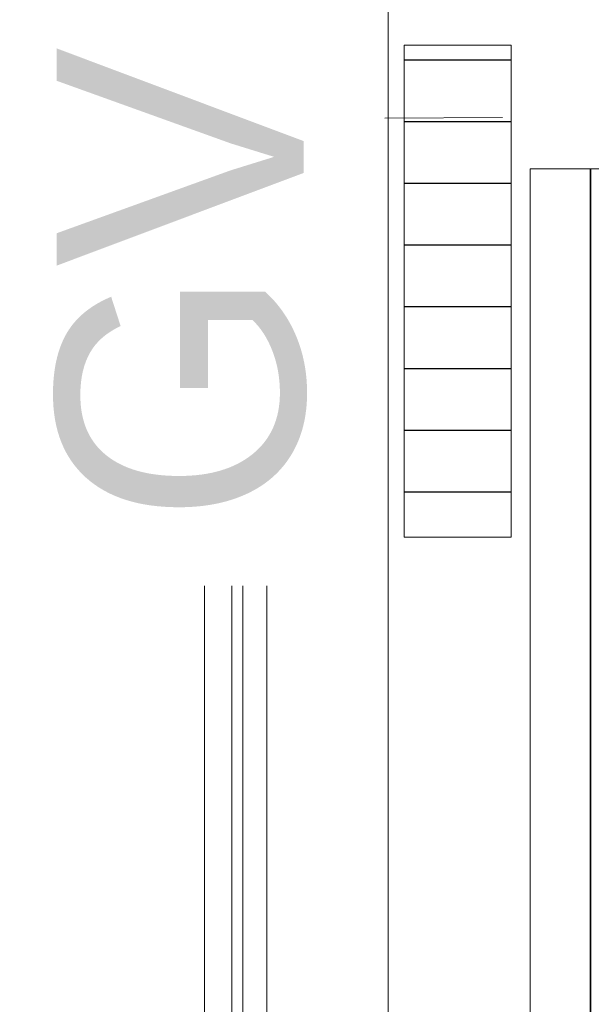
# Model space of a CAD drawing. Header units: metres. Extents: x -16.9 to 14.1, y -10.1 to 10.9.
# Tile 112 of 256: x -15.544 to -15.057, y 6.442 to 7.279. Entities that reach past the tile are written whole.
import ezdxf

# ---------------------------------------------------------------- set-up
doc = ezdxf.new("R2010")
doc.units = ezdxf.units.M
doc.linetypes.add('Ligne de quadrillage', pattern=[0.022225, 0.0127, -0.003175, 0.003175, -0.003175])
doc.linetypes.add('Tiret', pattern=[0.00635, 0.003175, -0.003175])
for name, color, linetype, lineweight in [('A-DETL', 90, 'Continuous', 18), ('A-DETL-GENF', 92, 'Continuous', 18), ('G-ANNO-TEXT', 231, 'Continuous', 9), ('S-BEAM', 12, 'Continuous', 18), ('S-BEAM-HDLN', 1, 'Tiret', 18), ('S-GRID', 1, 'Continuous', 9)]:
    doc.layers.add(name, color=color, linetype=linetype, lineweight=lineweight)
doc.styles.add('Bodoni MT_B', font='BOD_B.TTF', dxfattribs={"height": 0.21})

msp = doc.modelspace()

# ---------------------------------------------------------------- hatches: boundary and pattern name
at = {"layer": 'A-DETL-GENF', "lineweight": 25}
h = msp.add_hatch(dxfattribs=at)
h.set_pattern_fill('FP_4', color=90, style=0, pattern_type=2)
h.set_pattern_definition([(0, (0, 0), (0, 0.0525), [])])
h.paths.add_polyline_path([(-15.21665, 6.83879), (-15.12555, 6.83879), (-15.12555, 7.25735), (-15.21665, 7.25735), (-15.21665, 6.92799)])

# ---------------------------------------------------------------- linework, layer by layer
at = {"layer": 'A-DETL'}
for p, q in [((-15.21665, 7.25735), (-15.21665, 6.83879)), ((-15.12555, 7.25735), (-15.21665, 7.25735)), ((-15.12555, 6.83879), (-15.12555, 7.25735)), ((-15.21665, 6.83879), (-15.12555, 6.83879))]:
    msp.add_line(p, q, dxfattribs=at)
at = {"layer": 'S-BEAM'}
for p, q in [((-15.38637, -7.92068), (-15.38637, 7.52925)), ((-15.36322, -7.92068), (-15.36322, 7.52925)), ((-15.35379, -7.92068), (-15.35379, 7.52925)), ((-15.33335, -7.92068), (-15.33335, 7.42451)), ((-15.23035, -7.92068), (-15.23035, 7.40841)), ((-15.10935, -7.53837), (-15.10935, 7.1524)), ((-15.10935, 7.1524), (-15.10535, 7.1524)), ((-15.10535, 7.1524), (-15.06235, 7.1524)), ((-15.06235, 7.1524), (-15.05835, 7.1524)), ((-15.05835, 7.1524), (-15.05835, -7.53837)), ((-15.05773, 7.1524), (-15.05835, 7.1524)), ((-15.05773, 7.1524), (-15.05773, -7.53837))]:
    msp.add_line(p, q, dxfattribs=at)
at = {"layer": 'S-BEAM-HDLN'}
msp.add_line((-15.05773, 7.1524), (-15.02285, 7.1524), dxfattribs=at)
at = {"layer": 'S-GRID', "linetype": 'Ligne de quadrillage'}
msp.add_line((2.06667, 7.30871), (-16.11272, 7.1895), dxfattribs=at)

# ---------------------------------------------------------------- next in the draw order: texts
at = {"layer": 'G-ANNO-TEXT', "color": 1, "lineweight": 25, "insert": (-15.51216, 6.85025), "char_height": 0.21, "width": 0.4930378, "attachment_point": 1, "rotation": 90, "style": 'Bodoni MT_B', "bg_fill": 3, "box_fill_scale": 1.25, "bg_fill_color": 256, "bg_fill_true_color": 13158600, "bg_fill_transparency": 0}
msp.add_mtext('GV', dxfattribs=at)

doc.saveas('drawing.dxf')
